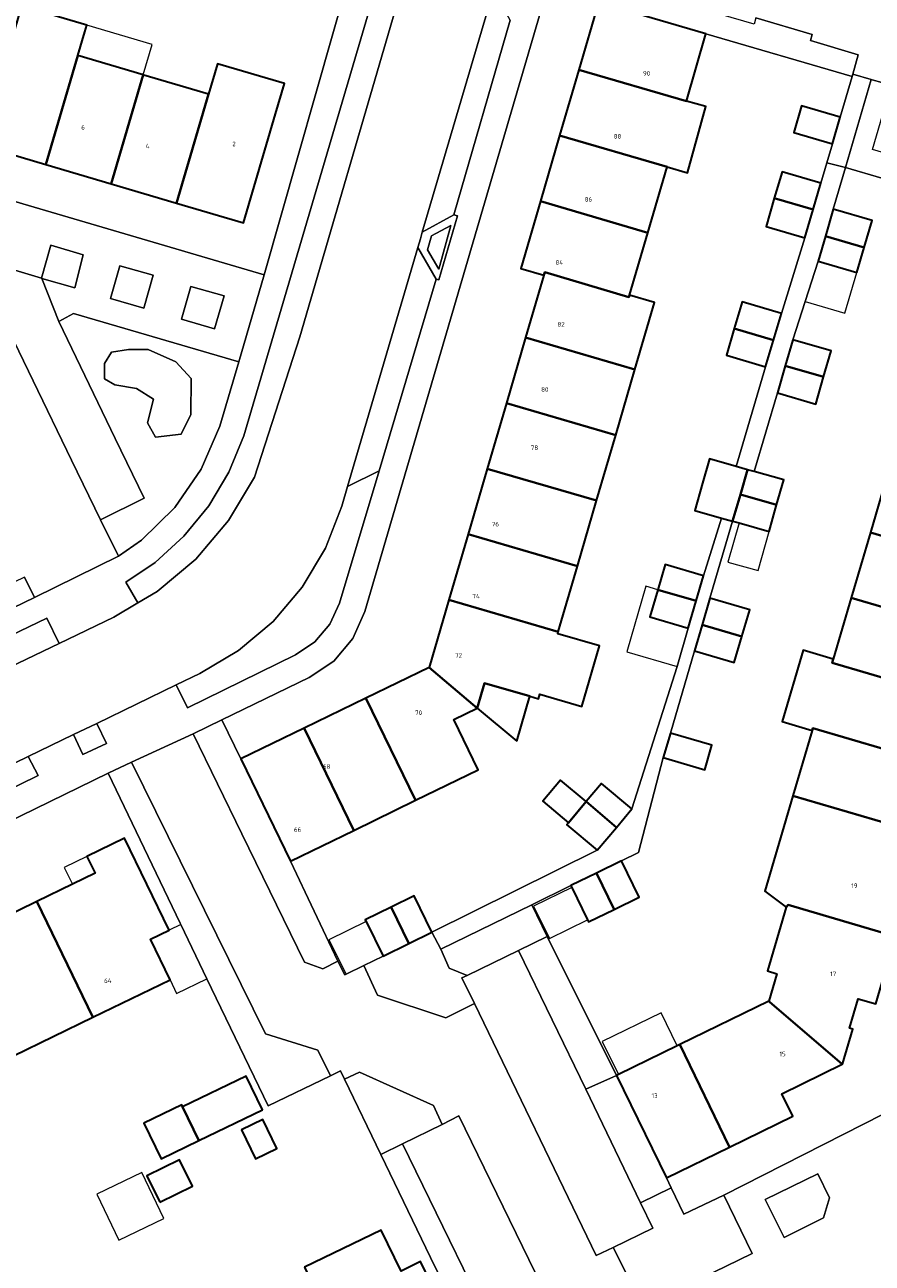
# Model space of a CAD drawing. Header units: metres. Extents: x 73718 to 76933, y 443658 to 446696.
# Tile 70 of 161: x 74896 to 74964, y 445590 to 445688. Entities that reach past the tile are written whole.
import ezdxf
from ezdxf.enums import TextEntityAlignment as Align

# ---------------------------------------------------------------- set-up
doc = ezdxf.new("R2010")
doc.units = ezdxf.units.M
for name, color, linetype, lineweight in [('B-WE-GR-BEPLANTING_CULTUUR_BODEMBEDEKKER-GV', 90, 'Continuous', 18), ('B-WE-GR-BEPLANTING_CULTUUR_HEESTERS-GV', 90, 'Continuous', 18), ('B-WE-GR-STRUIK-GV', 90, 'Continuous', 13), ('B-WE-OG-BEBOUWING-GV', 7, 'Continuous', 35), ('B-WE-OG-BEBOUWING-T18', 10, 'Continuous', 18), ('B-WE-OG-BEBOUWING_LUIFEL-GV', 7, 'Continuous', 18), ('B-WE-OG-BEBOUWING_OVERBOUWING-GV', 7, 'Continuous', 18), ('B-WE-OG-TERREIN_ERF-GV', 7, 'Continuous', 18), ('B-WE-VH-GESLOTENVERHARDING_ASFALT-GV', 10, 'Continuous', 18), ('B-WE-VH-OPENVERHARDING-GV', 30, 'Continuous', 18), ('B-WE-VH-OPENVERHARDING_SIERBESTRATING-GV', 30, 'Continuous', 18), ('B-WE-VH-OPENVERHARDING_STRAATBAKSTEEN-GV', 30, 'Continuous', 18), ('B-WE-VH-OPENVERHARDING_TEGEL-GV', 30, 'Continuous', 18)]:
    doc.layers.add(name, color=color, linetype=linetype, lineweight=lineweight)
doc.styles.add('NLCS-ISO-M200-T18', font='NLCS-ISO.ttf', dxfattribs={"height": 0.36})

msp = doc.modelspace()

# ---------------------------------------------------------------- linework, layer by layer
at = {"layer": 'B-WE-GR-BEPLANTING_CULTUUR_BODEMBEDEKKER-GV', "flags": 128}
for points in [[(74905.406, 445642.527), (74906.96, 445643.44), (74910.027, 445646.018), (74912.62, 445649.073), (74914.666, 445652.518), (74918.269, 445663.647), (74925.82, 445689.479), (74928.24, 445697.758), (74926.346, 445698.286), (74913.821, 445655.795), (74912.637, 445652.92), (74911.044, 445650.246), (74909.076, 445647.834), (74906.777, 445645.735), (74904.474, 445644.173)], [(74950.515, 445687.693), (74962.122, 445684.325), (74962.169, 445684.492), (74962.6, 445686.041), (74958.808, 445687.172), (74958.94, 445687.637), (74954.483, 445688.956), (74954.335, 445688.461), (74938.451, 445693.085), (74937.937, 445691.357), (74941.985, 445690.188)], [(74929.3, 445669.018), (74930.263, 445672.5), (74928.73, 445671.66), (74928.403, 445670.549)], [(74899.14, 445664.858), (74903.626, 445655.571), (74905.912, 445650.839), (74902.453, 445649.139), (74903.875, 445646.246), (74905.695, 445647.5), (74908.343, 445650.097), (74910.445, 445653.153), (74911.922, 445656.554), (74913.433, 445661.668), (74900.308, 445665.509)], [(74908.849, 445655.931), (74906.826, 445655.679), (74906.194, 445656.817), (74906.658, 445658.713), (74905.309, 445659.556), (74903.581, 445659.851), (74902.78, 445660.315), (74902.78, 445661.537), (74903.328, 445662.422), (74904.677, 445662.633), (74906.236, 445662.633), (74908.428, 445661.663), (74909.65, 445660.357), (74909.608, 445657.491)], [(74908.464, 445636.023), (74909.353, 445634.197), (74917.94, 445638.413), (74919.468, 445639.443), (74920.659, 445640.848), (74921.423, 445642.525), (74924.573, 445653.006), (74922.052, 445651.767), (74921.596, 445650.217), (74920.301, 445646.875), (74918.469, 445643.795), (74916.152, 445641.061), (74913.413, 445638.75), (74910.328, 445636.925)], [(74890.657, 445635.241), (74899.16, 445639.323), (74898.183, 445641.315), (74889.707, 445637.257)], [(74902.151, 445632.967), (74900.316, 445632.079), (74901.058, 445630.499), (74902.93, 445631.373)], [(74888.211, 445626.24), (74889.016, 445624.681), (74897.501, 445628.826), (74896.708, 445630.333), (74892.714, 445628.4)]]:
    msp.add_lwpolyline(points, close=True, dxfattribs=at)
at = {"layer": 'B-WE-GR-BEPLANTING_CULTUUR_HEESTERS-GV', "flags": 128}
for points in [[(74963.634, 445684.065), (74961.589, 445677.092), (74973.128, 445673.699), (74981.723, 445671.172), (74981.783, 445671.154), (74984.703, 445670.31), (74984.048, 445668.076), (74986.084, 445667.369), (74988.452, 445668.565), (74989.805, 445673.003), (74988.961, 445674.642), (74987.394, 445675.108), (74986.399, 445671.771), (74981.028, 445673.406), (74977.009, 445674.618), (74977.304, 445675.63), (74975.737, 445676.098), (74975.437, 445675.071), (74963.721, 445678.521), (74965.146, 445683.314), (74965.236, 445683.618), (74963.719, 445684.041)], [(74897.804, 445668.286), (74900.403, 445667.543), (74901.085, 445670.163), (74898.517, 445670.916), (74897.775, 445668.294)], [(74903.237, 445666.697), (74905.883, 445665.918), (74906.626, 445668.541), (74903.995, 445669.293)], [(74912.259, 445666.896), (74909.619, 445667.652), (74908.873, 445665.054), (74911.489, 445664.275)], [(74908.849, 445655.931), (74909.608, 445657.491), (74909.65, 445660.357), (74908.428, 445661.663), (74906.236, 445662.633), (74904.677, 445662.633), (74903.328, 445662.422), (74902.78, 445661.537), (74902.78, 445660.315), (74903.581, 445659.851), (74905.309, 445659.556), (74906.658, 445658.713), (74906.194, 445656.817), (74906.826, 445655.679)], [(74891.12, 445640.039), (74897.214, 445642.961), (74896.426, 445644.588), (74893.069, 445642.956), (74888.131, 445653.127), (74885.956, 445652.102), (74889.576, 445644.544), (74889.096, 445644.31)], [(74913.595, 445630.154), (74912.086, 445633.256), (74909.798, 445632.148), (74913.682, 445624.196), (74918.654, 445614.014), (74920.108, 445613.49), (74921.298, 445614.091), (74917.538, 445622.041)], [(74920.711, 445605.008), (74919.702, 445607.039), (74915.542, 445608.338), (74904.923, 445629.889), (74903.054, 445629.027), (74908.762, 445617.123), (74908.819, 445617.005), (74910.889, 445612.707), (74915.751, 445602.614)], [(74935.638, 445614.951), (74940.971, 445603.93), (74943.416, 445605.025), (74937.918, 445616.059)], [(74940.971, 445603.93), (74945.327, 445594.93), (74947.761, 445596.112), (74947.385, 445596.9), (74943.416, 445605.025)], [(74933.262, 445581.279), (74934.957, 445582.082), (74926.421, 445599.594), (74924.709, 445598.748), (74928.658, 445590.586)], [(74943.149, 445591.381), (74944.797, 445588.109), (74947.054, 445587.422), (74954.179, 445590.901), (74951.929, 445595.524), (74948.764, 445594.012), (74947.761, 445596.112), (74945.327, 445594.93), (74946.305, 445592.908)]]:
    msp.add_lwpolyline(points, close=True, dxfattribs=at)
at = {"layer": 'B-WE-GR-STRUIK-GV', "flags": 128}
for points in [[(74935.638, 445614.951), (74937.918, 445616.059), (74936.698, 445618.574), (74929.46, 445615.05), (74930.13, 445613.536), (74931.547, 445612.966)], [(74929.562, 445601.148), (74928.879, 445602.645), (74923.002, 445605.284), (74921.808, 445604.745), (74924.709, 445598.748), (74926.421, 445599.594)], [(74956.709, 445592.163), (74959.854, 445593.739), (74960.332, 445595.321), (74959.389, 445597.211), (74955.206, 445595.195)]]:
    msp.add_lwpolyline(points, close=True, dxfattribs=at)
at = {"layer": 'B-WE-OG-BEBOUWING-GV', "flags": 128}
for points in [[(74948.955, 445682.357), (74950.515, 445687.693), (74941.985, 445690.188), (74940.424, 445684.851)], [(74892.913, 445678.858), (74898.115, 445677.325), (74900.655, 445685.971), (74901.206, 445687.846), (74901.363, 445688.381), (74896.163, 445689.909), (74896.007, 445689.379)], [(74900.655, 445685.971), (74898.115, 445677.325), (74903.292, 445675.799), (74905.831, 445684.445)], [(74911.015, 445682.917), (74908.477, 445674.27), (74913.79, 445672.704), (74916.338, 445681.348), (74917.05, 445683.762), (74911.726, 445685.331)], [(74911.015, 445682.917), (74905.886, 445684.429), (74905.831, 445684.445), (74903.292, 445675.799), (74908.477, 445674.27)], [(74938.897, 445679.629), (74947.428, 445677.135), (74949.035, 445676.658), (74950.513, 445681.919), (74948.955, 445682.357), (74940.424, 445684.851)], [(74961.176, 445681.08), (74958.107, 445681.984), (74957.486, 445679.873), (74960.555, 445678.969)], [(74947.428, 445677.135), (74938.897, 445679.629), (74937.371, 445674.408), (74945.901, 445671.913)], [(74959.636, 445675.842), (74956.556, 445676.747), (74955.939, 445674.646), (74959.02, 445673.745)], [(74937.371, 445674.408), (74935.81, 445669.071), (74937.642, 445668.535), (74937.713, 445668.777), (74944.403, 445666.792), (74944.452, 445666.959), (74945.901, 445671.913)], [(74955.939, 445674.646), (74955.286, 445672.42), (74958.366, 445671.517), (74959.02, 445673.745)], [(74960.618, 445673.782), (74959.991, 445671.645), (74963.076, 445670.743), (74963.702, 445672.878)], [(74963.076, 445670.743), (74959.991, 445671.645), (74959.408, 445669.656), (74962.492, 445668.752)], [(74944.452, 445666.959), (74944.403, 445666.792), (74937.713, 445668.777), (74937.642, 445668.535), (74936.198, 445663.597), (74944.873, 445661.061), (74946.429, 445666.381)], [(74955.88, 445663.385), (74956.51, 445665.506), (74953.394, 445666.431), (74952.764, 445664.31)], [(74936.198, 445663.597), (74934.676, 445658.392), (74943.351, 445655.855), (74944.873, 445661.061)], [(74955.88, 445663.385), (74952.764, 445664.31), (74952.135, 445662.19), (74955.251, 445661.265)], [(74959.852, 445660.466), (74960.456, 445662.532), (74957.416, 445663.422), (74956.812, 445661.36)], [(74956.812, 445661.36), (74956.183, 445659.209), (74959.223, 445658.319), (74959.852, 445660.466)], [(74941.828, 445650.65), (74943.351, 445655.855), (74934.676, 445658.392), (74933.154, 445653.187)], [(74952.907, 445653.363), (74950.781, 445653.968), (74950.231, 445652.034), (74949.618, 445649.876), (74951.749, 445649.27), (74952.62, 445649.023), (74953.243, 445651.15), (74953.815, 445653.105)], [(74931.632, 445647.982), (74940.306, 445645.445), (74941.828, 445650.65), (74933.154, 445653.187)], [(74953.815, 445653.105), (74953.243, 445651.15), (74956.124, 445650.305), (74956.688, 445652.289), (74954.329, 445652.959)], [(74972.225, 445645.581), (74973.747, 445650.758), (74965.083, 445653.297), (74963.561, 445648.123)], [(74956.124, 445650.305), (74953.243, 445651.15), (74952.62, 445649.023), (74953.138, 445648.876), (74955.525, 445648.198)], [(74931.632, 445647.982), (74930.11, 445642.776), (74938.784, 445640.239), (74940.306, 445645.445)], [(74972.225, 445645.581), (74963.561, 445648.123), (74962.04, 445642.948), (74970.703, 445640.404)], [(74950.321, 445644.688), (74947.273, 445645.578), (74946.689, 445643.578), (74949.736, 445642.687)], [(74928.543, 445637.418), (74932.343, 445634.171), (74932.93, 445636.176), (74936.531, 445635.123), (74937.228, 445634.919), (74937.338, 445635.295), (74940.665, 445634.322), (74942.068, 445639.118), (74938.741, 445640.091), (74938.784, 445640.239), (74930.11, 445642.776)], [(74949.104, 445640.525), (74949.736, 445642.687), (74946.689, 445643.578), (74946.057, 445641.416)], [(74950.832, 445642.91), (74950.215, 445640.803), (74953.367, 445639.876), (74953.985, 445641.988)], [(74970.703, 445640.404), (74962.04, 445642.948), (74960.606, 445638.073), (74960.518, 445637.774), (74969.181, 445635.228)], [(74949.608, 445638.728), (74952.761, 445637.805), (74953.367, 445639.876), (74950.215, 445640.803)], [(74967.658, 445630.051), (74969.181, 445635.228), (74960.518, 445637.774), (74960.606, 445638.073), (74958.222, 445638.774), (74956.558, 445633.115), (74958.942, 445632.414), (74958.997, 445632.599)], [(74923.524, 445634.979), (74927.467, 445626.867), (74932.434, 445629.281), (74930.494, 445633.272), (74932.343, 445634.171), (74928.543, 445637.418)], [(74935.489, 445631.558), (74936.531, 445635.123), (74932.93, 445636.176), (74932.343, 445634.171)], [(74923.524, 445634.979), (74918.614, 445632.593), (74922.556, 445624.48), (74927.467, 445626.867)], [(74913.595, 445630.154), (74917.538, 445622.041), (74922.556, 445624.48), (74918.614, 445632.593)], [(74947.128, 445630.254), (74950.418, 445629.288), (74950.991, 445631.241), (74947.7, 445632.207)], [(74966.082, 445624.69), (74967.658, 445630.051), (74958.997, 445632.599), (74958.942, 445632.414), (74957.419, 445627.233)], [(74939.605, 445625.085), (74941.01, 445626.765), (74938.978, 445628.467), (74937.571, 445626.788)], [(74941.01, 445626.765), (74943.404, 445624.72), (74944.636, 445626.191), (74942.222, 445628.212)], [(74966.082, 445624.69), (74957.419, 445627.233), (74957.415, 445627.22), (74955.193, 445619.665), (74956.878, 445618.382), (74957.047, 445618.565), (74965.559, 445616.054), (74967.172, 445621.542), (74965.317, 445622.087)], [(74941.883, 445622.902), (74943.404, 445624.72), (74941.01, 445626.765), (74939.605, 445625.085), (74939.469, 445624.923)], [(74897.409, 445618.83), (74901.846, 445609.646), (74907.969, 445612.621), (74906.406, 445615.837), (74907.909, 445616.567), (74904.361, 445623.869), (74901.373, 445622.417), (74902.026, 445621.073), (74900.226, 445620.199)], [(74941.824, 445621.092), (74943.222, 445618.213), (74945.206, 445619.185), (74943.799, 445622.056)], [(74943.222, 445618.213), (74941.824, 445621.092), (74939.782, 445620.095), (74939.853, 445619.949), (74941.107, 445617.381), (74941.187, 445617.217)], [(74926.923, 445615.494), (74928.749, 445616.39), (74927.341, 445619.275), (74925.518, 445618.385)], [(74889.242, 445616.541), (74892.762, 445609.256), (74893.962, 445609.839), (74895.543, 445606.584), (74901.846, 445609.646), (74897.409, 445618.83), (74894.48, 445617.407), (74892.713, 445616.549), (74892.054, 445617.907)], [(74924.89, 445614.496), (74926.923, 445615.494), (74925.518, 445618.385), (74923.471, 445617.386), (74923.542, 445617.241)], [(74961.332, 445605.925), (74961.343, 445605.93), (74962.161, 445608.715), (74961.918, 445608.786), (74962.603, 445611.118), (74963.988, 445610.711), (74965.559, 445616.054), (74957.047, 445618.565), (74956.878, 445618.382), (74955.39, 445613.321), (74956.141, 445613.1), (74955.498, 445610.916), (74955.549, 445610.859)], [(74961.332, 445605.925), (74955.549, 445610.859), (74955.498, 445610.916), (74955.491, 445610.924), (74948.435, 445607.477), (74952.384, 445599.342), (74957.396, 445601.79), (74956.524, 445603.576)], [(74943.416, 445605.025), (74947.385, 445596.9), (74952.384, 445599.342), (74948.435, 445607.477), (74948.236, 445607.38), (74943.566, 445605.098)], [(74915.297, 445602.307), (74914.011, 445604.973), (74908.966, 445602.539), (74910.254, 445599.87)], [(74905.898, 445601.239), (74907.259, 445598.423), (74910.254, 445599.87), (74908.966, 445602.539), (74908.893, 445602.687)], [(74913.643, 445600.715), (74914.753, 445598.419), (74916.445, 445599.237), (74915.336, 445601.533)], [(74907.147, 445594.966), (74909.756, 445596.251), (74908.728, 445598.34), (74906.118, 445597.055)], [(74918.641, 445589.804), (74923.115, 445580.659), (74925.961, 445582.041), (74927.596, 445582.835), (74928.283, 445581.42), (74931.407, 445582.937), (74927.853, 445590.255), (74926.309, 445589.505), (74924.728, 445592.76)]]:
    msp.add_lwpolyline(points, close=True, dxfattribs=at)
at = {"layer": 'B-WE-OG-BEBOUWING_LUIFEL-GV', "flags": 128}
for points in [[(74905.831, 445684.445), (74906.542, 445686.859), (74901.363, 445688.381), (74901.206, 445687.846), (74900.655, 445685.971)], [(74962.492, 445668.752), (74959.408, 445669.656), (74958.386, 445666.458), (74961.547, 445665.529)], [(74955.525, 445648.198), (74953.138, 445648.876), (74952.257, 445645.774), (74954.644, 445645.096)], [(74944.223, 445638.656), (74948.217, 445637.489), (74949.104, 445640.525), (74946.057, 445641.416), (74946.689, 445643.578), (74945.743, 445643.855)], [(74900.226, 445620.199), (74902.026, 445621.073), (74901.373, 445622.417), (74899.573, 445621.542)], [(74936.831, 445618.474), (74938.085, 445615.906), (74941.107, 445617.381), (74939.853, 445619.949)], [(74924.89, 445614.496), (74923.542, 445617.241), (74920.587, 445615.799), (74921.939, 445613.056), (74923.349, 445613.751)], [(74907.969, 445612.621), (74908.493, 445611.542), (74910.889, 445612.707), (74908.819, 445617.005), (74907.909, 445616.567), (74906.406, 445615.837)], [(74942.286, 445607.718), (74943.566, 445605.098), (74948.236, 445607.38), (74946.969, 445609.991)]]:
    msp.add_lwpolyline(points, close=True, dxfattribs=at)
at = {"layer": 'B-WE-OG-BEBOUWING_OVERBOUWING-GV', "flags": 128}
msp.add_lwpolyline([(74902.155, 445595.602), (74903.902, 445591.957), (74907.479, 445593.67), (74905.733, 445597.316)], close=True, dxfattribs=at)
at = {"layer": 'B-WE-OG-TERREIN_ERF-GV', "flags": 128}
for points in [[(74876.833, 445679.923), (74915.429, 445668.565), (74922.244, 445692.451), (74924.459, 445700.212), (74940.012, 445750.301), (74939.547, 445750.524), (74938.903, 445750.833), (74897.387, 445762.844), (74894.372, 445763.443)], [(74896.163, 445689.909), (74901.363, 445688.381), (74901.206, 445687.846), (74900.655, 445685.971), (74905.831, 445684.445), (74905.886, 445684.429), (74911.015, 445682.917), (74911.726, 445685.331), (74917.05, 445683.762), (74916.338, 445681.348), (74913.79, 445672.704), (74908.477, 445674.27), (74903.292, 445675.799), (74898.115, 445677.325), (74892.913, 445678.858)], [(74973.128, 445673.699), (74961.589, 445677.092), (74960.618, 445673.782), (74963.702, 445672.878), (74963.076, 445670.743), (74962.492, 445668.752), (74959.408, 445669.656), (74958.386, 445666.458), (74957.416, 445663.422), (74960.456, 445662.532), (74959.852, 445660.466), (74959.223, 445658.319), (74956.183, 445659.209), (74954.329, 445652.959), (74956.688, 445652.289), (74956.124, 445650.305), (74955.525, 445648.198), (74953.138, 445648.876), (74952.62, 445649.023), (74950.832, 445642.91), (74953.985, 445641.988), (74953.367, 445639.876), (74952.761, 445637.805), (74949.608, 445638.728), (74947.7, 445632.207), (74950.991, 445631.241), (74950.418, 445629.288), (74947.128, 445630.254), (74945.144, 445622.712), (74943.799, 445622.056), (74945.206, 445619.185), (74943.222, 445618.213), (74941.187, 445617.217), (74941.107, 445617.381), (74939.853, 445619.949), (74939.782, 445620.095), (74936.698, 445618.574), (74937.918, 445616.059), (74943.416, 445605.025), (74943.566, 445605.098), (74948.236, 445607.38), (74948.435, 445607.477), (74955.491, 445610.924), (74955.498, 445610.916), (74956.141, 445613.1), (74955.39, 445613.321), (74956.878, 445618.382), (74955.193, 445619.665), (74957.415, 445627.22), (74957.419, 445627.233), (74958.942, 445632.414), (74956.558, 445633.115), (74958.222, 445638.774), (74960.606, 445638.073), (74962.04, 445642.948), (74963.561, 445648.123), (74965.083, 445653.297)], [(74894.559, 445559.553), (74908.089, 445566.048), (74923.382, 445573.495), (74925.373, 445574.465), (74934.493, 445578.79), (74933.262, 445581.279), (74928.658, 445590.586), (74924.709, 445598.748), (74921.808, 445604.745), (74921.497, 445605.387), (74920.711, 445605.008), (74915.751, 445602.614), (74910.889, 445612.707), (74908.819, 445617.005), (74908.762, 445617.123), (74903.054, 445629.027), (74878.726, 445617.146)], [(74894.48, 445617.407), (74897.409, 445618.83), (74900.226, 445620.199), (74902.026, 445621.073), (74901.373, 445622.417), (74904.361, 445623.869), (74907.909, 445616.567), (74906.406, 445615.837), (74907.969, 445612.621), (74901.846, 445609.646), (74895.543, 445606.584)], [(74963.988, 445610.711), (74962.603, 445611.118), (74961.918, 445608.786), (74962.161, 445608.715), (74961.343, 445605.93), (74961.332, 445605.925), (74956.524, 445603.576), (74957.396, 445601.79), (74952.384, 445599.342), (74947.385, 445596.9), (74947.761, 445596.112), (74948.764, 445594.012), (74951.929, 445595.524), (74964.57, 445601.96)], [(74918.641, 445589.804), (74924.728, 445592.76), (74926.309, 445589.505), (74927.853, 445590.255), (74931.407, 445582.937)]]:
    msp.add_lwpolyline(points, dxfattribs=at)
for points in [[(74937.937, 445691.357), (74923.442, 445641.841), (74922.482, 445639.707), (74920.971, 445637.921), (74919.027, 445636.619), (74912.086, 445633.256), (74913.595, 445630.154), (74918.614, 445632.593), (74923.524, 445634.979), (74928.543, 445637.418), (74930.11, 445642.776), (74931.632, 445647.982), (74933.154, 445653.187), (74934.676, 445658.392), (74936.198, 445663.597), (74937.642, 445668.535), (74935.81, 445669.071), (74937.371, 445674.408), (74938.897, 445679.629), (74940.424, 445684.851), (74941.985, 445690.188)], [(74917.538, 445622.041), (74921.298, 445614.091), (74921.835, 445613.005), (74921.939, 445613.056), (74923.349, 445613.751), (74924.89, 445614.496), (74923.542, 445617.241), (74923.471, 445617.386), (74925.518, 445618.385), (74927.341, 445619.275), (74928.749, 445616.39), (74941.883, 445622.902), (74939.469, 445624.923), (74939.605, 445625.085), (74937.571, 445626.788), (74938.978, 445628.467), (74941.01, 445626.765), (74942.222, 445628.212), (74944.636, 445626.191), (74948.217, 445637.489), (74949.104, 445640.525), (74946.057, 445641.416), (74946.689, 445643.578), (74947.273, 445645.578), (74950.321, 445644.688), (74951.749, 445649.27), (74949.618, 445649.876), (74950.231, 445652.034), (74950.781, 445653.968), (74952.907, 445653.363), (74955.251, 445661.265), (74952.135, 445662.19), (74952.764, 445664.31), (74953.394, 445666.431), (74956.51, 445665.506), (74958.366, 445671.517), (74955.286, 445672.42), (74955.939, 445674.646), (74956.556, 445676.747), (74959.636, 445675.842), (74960.11, 445677.455), (74960.555, 445678.969), (74957.486, 445679.873), (74958.107, 445681.984), (74961.176, 445681.08), (74962.122, 445684.325), (74950.515, 445687.693), (74948.955, 445682.357), (74950.513, 445681.919), (74949.035, 445676.658), (74947.428, 445677.135), (74945.901, 445671.913), (74944.452, 445666.959), (74946.429, 445666.381), (74944.873, 445661.061), (74943.351, 445655.855), (74941.828, 445650.65), (74940.306, 445645.445), (74938.784, 445640.239), (74938.741, 445640.091), (74942.068, 445639.118), (74940.665, 445634.322), (74937.338, 445635.295), (74937.228, 445634.919), (74936.531, 445635.123), (74935.489, 445631.558), (74932.343, 445634.171), (74930.494, 445633.272), (74932.434, 445629.281), (74927.467, 445626.867), (74922.556, 445624.48)], [(74905.898, 445601.239), (74908.893, 445602.687), (74908.966, 445602.539), (74914.011, 445604.973), (74915.297, 445602.307), (74910.254, 445599.87), (74907.259, 445598.423)], [(74913.643, 445600.715), (74915.336, 445601.533), (74916.445, 445599.237), (74914.753, 445598.419)], [(74907.147, 445594.966), (74906.118, 445597.055), (74908.728, 445598.34), (74909.756, 445596.251)]]:
    msp.add_lwpolyline(points, close=True, dxfattribs=at)
at = {"layer": 'B-WE-VH-GESLOTENVERHARDING_ASFALT-GV', "flags": 128}
for points in [[(74892.714, 445628.4), (74896.708, 445630.333), (74900.316, 445632.079), (74902.151, 445632.967), (74908.464, 445636.023), (74910.328, 445636.925), (74913.413, 445638.75), (74916.152, 445641.061), (74918.469, 445643.795), (74920.301, 445646.875), (74921.596, 445650.217), (74922.052, 445651.767), (74927.638, 445670.74), (74927.839, 445671.421), (74927.995, 445671.952), (74933.657, 445691.178)], [(74925.82, 445689.479), (74918.269, 445663.647), (74914.666, 445652.518), (74912.62, 445649.073), (74910.027, 445646.018), (74906.96, 445643.44), (74905.406, 445642.527), (74903.505, 445641.409), (74899.16, 445639.323), (74890.657, 445635.241)]]:
    msp.add_lwpolyline(points, dxfattribs=at)
at = {"layer": 'B-WE-VH-OPENVERHARDING-GV', "flags": 128}
for points in [[(74952.907, 445653.363), (74953.815, 445653.105), (74954.329, 445652.959), (74956.183, 445659.209), (74956.812, 445661.36), (74957.416, 445663.422), (74958.386, 445666.458), (74959.408, 445669.656), (74959.991, 445671.645), (74960.618, 445673.782), (74961.589, 445677.092), (74960.11, 445677.455), (74959.636, 445675.842), (74959.02, 445673.745), (74958.366, 445671.517), (74956.51, 445665.506), (74955.88, 445663.385), (74955.251, 445661.265)], [(74928.749, 445616.39), (74929.46, 445615.05), (74936.698, 445618.574), (74939.782, 445620.095), (74941.824, 445621.092), (74943.799, 445622.056), (74945.144, 445622.712), (74947.128, 445630.254), (74947.7, 445632.207), (74949.608, 445638.728), (74950.215, 445640.803), (74950.832, 445642.91), (74952.62, 445649.023), (74951.749, 445649.27), (74950.321, 445644.688), (74949.736, 445642.687), (74949.104, 445640.525), (74948.217, 445637.489), (74944.636, 445626.191), (74943.404, 445624.72), (74941.883, 445622.902)]]:
    msp.add_lwpolyline(points, close=True, dxfattribs=at)
at = {"layer": 'B-WE-VH-OPENVERHARDING_SIERBESTRATING-GV', "flags": 128}
for points in [[(74930.497, 445673.346), (74934.959, 445688.791), (74933.657, 445691.178), (74927.995, 445671.952)], [(74886.773, 445671.556), (74887.509, 445674.164), (74890.123, 445673.391), (74889.364, 445670.771), (74892.221, 445669.923), (74893.014, 445672.544), (74895.616, 445671.776), (74894.854, 445669.169), (74897.775, 445668.294), (74898.517, 445670.916), (74901.085, 445670.163), (74900.403, 445667.543), (74897.804, 445668.286), (74899.14, 445664.858), (74900.308, 445665.509), (74913.433, 445661.668), (74915.429, 445668.565), (74876.833, 445679.923), (74879.501, 445673.682), (74880.259, 445676.282), (74882.88, 445675.515), (74882.095, 445672.895)], [(74922.052, 445651.767), (74924.573, 445653.006), (74929.084, 445668.235), (74927.638, 445670.74)], [(74900.137, 445653.852), (74902.453, 445649.139), (74905.912, 445650.839), (74903.626, 445655.571), (74899.14, 445664.858), (74897.804, 445668.286), (74897.775, 445668.294), (74894.854, 445669.169), (74894.047, 445666.456)], [(74903.237, 445666.697), (74903.995, 445669.293), (74906.626, 445668.541), (74905.883, 445665.918)], [(74912.259, 445666.896), (74911.489, 445664.275), (74908.873, 445665.054), (74909.619, 445667.652)], [(74932.126, 445610.731), (74941.805, 445590.732), (74943.149, 445591.381), (74946.305, 445592.908), (74945.327, 445594.93), (74940.971, 445603.93), (74935.638, 445614.951), (74931.547, 445612.966), (74931.14, 445612.768)], [(74929.562, 445601.148), (74926.421, 445599.594), (74934.957, 445582.082), (74938.115, 445583.579), (74939.476, 445584.224), (74930.903, 445601.812)]]:
    msp.add_lwpolyline(points, close=True, dxfattribs=at)
at = {"layer": 'B-WE-VH-OPENVERHARDING_STRAATBAKSTEEN-GV', "flags": 128}
for points in [[(74954.483, 445688.956), (74958.94, 445687.637), (74958.808, 445687.172), (74962.6, 445686.041), (74962.169, 445684.492), (74963.634, 445684.065), (74963.719, 445684.041), (74965.236, 445683.618), (74965.146, 445683.314), (74976.782, 445679.707), (74978.349, 445679.21), (74987.77, 445676.344), (74987.394, 445675.108), (74988.961, 445674.642), (74989.805, 445673.003), (74991.491, 445678.701), (74992.736, 445682.912), (74991.312, 445682.141), (74989.675, 445682.598), (74989.421, 445681.758), (74979.896, 445684.507), (74978.293, 445684.917), (74964.99, 445688.815)], [(74896.426, 445644.588), (74897.214, 445642.961), (74903.875, 445646.246), (74902.453, 445649.139), (74900.137, 445653.852), (74894.047, 445666.456)], [(74944.797, 445588.109), (74943.149, 445591.381), (74941.805, 445590.732), (74932.126, 445610.731), (74929.873, 445609.604), (74924.429, 445611.392), (74923.349, 445613.751), (74921.939, 445613.056), (74921.835, 445613.005), (74921.298, 445614.091), (74920.108, 445613.49), (74918.654, 445614.014), (74913.682, 445624.196), (74909.798, 445632.148), (74904.923, 445629.889), (74915.542, 445608.338), (74919.702, 445607.039), (74920.711, 445605.008), (74921.497, 445605.387), (74921.808, 445604.745), (74923.002, 445605.284), (74928.879, 445602.645), (74929.562, 445601.148), (74930.903, 445601.812), (74939.476, 445584.224)], [(74964.57, 445601.96), (74951.929, 445595.524), (74954.179, 445590.901), (74947.054, 445587.422)]]:
    msp.add_lwpolyline(points, dxfattribs=at)
for points in [[(74927.638, 445670.74), (74929.084, 445668.235), (74929.297, 445668.172), (74930.795, 445673.258), (74930.497, 445673.346), (74927.995, 445671.952), (74927.839, 445671.421)], [(74930.263, 445672.5), (74929.3, 445669.018), (74928.403, 445670.549), (74928.73, 445671.66)], [(74956.709, 445592.163), (74955.206, 445595.195), (74959.389, 445597.211), (74960.332, 445595.321), (74959.854, 445593.739)]]:
    msp.add_lwpolyline(points, close=True, dxfattribs=at)
at = {"layer": 'B-WE-VH-OPENVERHARDING_TEGEL-GV', "flags": 128}
for points in [[(74889.707, 445637.257), (74898.183, 445641.315), (74899.16, 445639.323), (74903.505, 445641.409), (74905.406, 445642.527), (74904.474, 445644.173), (74906.777, 445645.735), (74909.076, 445647.834), (74911.044, 445650.246), (74912.637, 445652.92), (74913.821, 445655.795), (74926.346, 445698.286)], [(74922.244, 445692.451), (74915.429, 445668.565), (74913.433, 445661.668), (74911.922, 445656.554), (74910.445, 445653.153), (74908.343, 445650.097), (74905.695, 445647.5), (74903.875, 445646.246), (74897.214, 445642.961), (74891.12, 445640.039)], [(74878.726, 445617.146), (74903.054, 445629.027), (74904.923, 445629.889), (74909.798, 445632.148), (74912.086, 445633.256), (74919.027, 445636.619), (74920.971, 445637.921), (74922.482, 445639.707), (74923.442, 445641.841), (74937.937, 445691.357)], [(74934.959, 445688.791), (74930.497, 445673.346), (74930.795, 445673.258), (74929.297, 445668.172), (74929.084, 445668.235), (74924.573, 445653.006), (74921.423, 445642.525), (74920.659, 445640.848), (74919.468, 445639.443), (74917.94, 445638.413), (74909.353, 445634.197), (74908.464, 445636.023), (74902.151, 445632.967), (74902.93, 445631.373), (74901.058, 445630.499), (74900.316, 445632.079), (74896.708, 445630.333), (74897.501, 445628.826), (74889.016, 445624.681)]]:
    msp.add_lwpolyline(points, dxfattribs=at)
for points in [[(74963.634, 445684.065), (74962.169, 445684.492), (74962.122, 445684.325), (74961.176, 445681.08), (74960.555, 445678.969), (74960.11, 445677.455), (74961.589, 445677.092)], [(74924.89, 445614.496), (74923.349, 445613.751), (74924.429, 445611.392), (74929.873, 445609.604), (74932.126, 445610.731), (74931.14, 445612.768), (74931.547, 445612.966), (74930.13, 445613.536), (74929.46, 445615.05), (74928.749, 445616.39), (74926.923, 445615.494)]]:
    msp.add_lwpolyline(points, close=True, dxfattribs=at)

# ---------------------------------------------------------------- texts
at = {"layer": 'B-WE-OG-BEBOUWING-T18', "style": 'NLCS-ISO-M200-T18'}
for s, p in [('90', (74945.8, 445684.566)), ('6', (74901.07, 445680.28)), ('2', (74913.048, 445678.963)), ('88', (74943.491, 445679.564)), ('4', (74906.189, 445678.8)), ('86', (74941.183, 445674.563)), ('84', (74938.874, 445669.561)), ('82', (74939.01, 445664.636)), ('80', (74937.72, 445659.476)), ('78', (74936.899, 445654.855)), ('76', (74933.799, 445648.787)), ('74', (74932.262, 445643.074)), ('72', (74930.88, 445638.361)), ('70', (74927.7, 445633.82)), ('68', (74920.406, 445629.548)), ('66', (74918.097, 445624.546)), ('19', (74962.298, 445620.091)), ('17', (74960.613, 445613.088)), ('64', (74903.031, 445612.55)), ('15', (74956.595, 445606.732)), ('13', (74946.435, 445603.424))]:
    msp.add_text(s, height=0.36, dxfattribs=at).set_placement(p, align=Align.MIDDLE)

doc.saveas('drawing.dxf')
